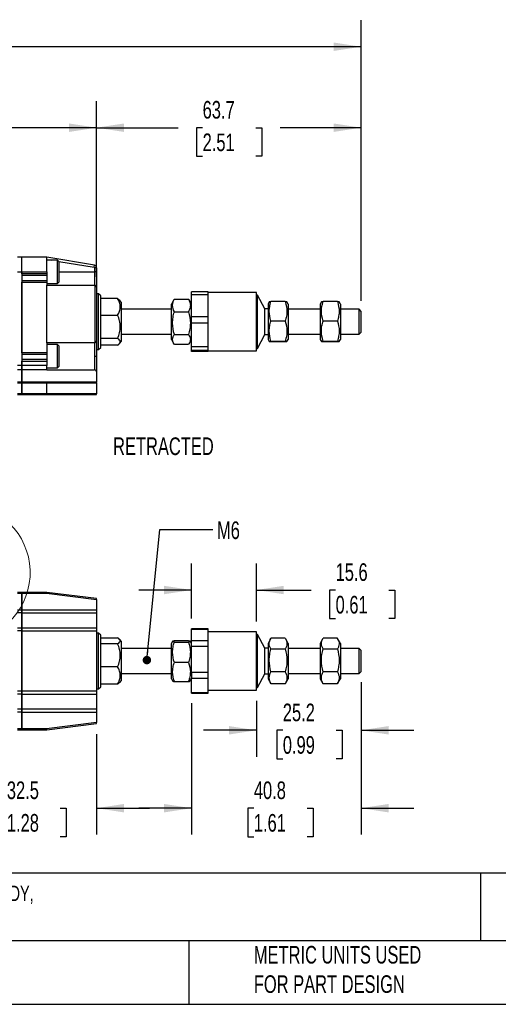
# Model space of a CAD drawing. Header units: millimetres. Extents: x 13 to 546, y 13 to 419.
# Tile 3 of 9: x 201 to 316, y 13 to 249. Entities that reach past the tile are written whole.
import ezdxf

# ---------------------------------------------------------------- set-up
doc = ezdxf.new("R2010")
doc.units = ezdxf.units.MM
doc.header["$LTSCALE"] = 2
doc.layers.add('DIMENSIONS', color=140, linetype='Continuous', lineweight=25)
doc.layers.add('TEXT', color=140, linetype='Continuous', lineweight=25)
doc.styles.add('SLDTEXTSTYLE0', font='TXT', dxfattribs={"width": 0.7})
doc.dimstyles.new('SLDDIMSTYLE0', dxfattribs={"dimtxt": 4.316016, "dimasz": 6.604, "dimexe": 0, "dimexo": 0.0625, "dimgap": 1.079004, "dimtad": 0, "dimtih": 1, "dimtoh": 1, "dimrnd": 1e-09, "dimzin": 12, "dimdsep": 46, "dimtxsty": 'SLDTEXTSTYLE0', "dimsah": 1, "dimcen": 0.09, "dimadec": 0, "dimazin": 3, "dimtfac": 1, "dimtmove": 0, "dimatfit": 0, "dimfxl": 0, "dimfrac": 2, "dimtolj": 1, "dimtzin": 12, "dimarcsym": 0})
doc.dimstyles.new('SLDDIMSTYLE1', dxfattribs={"dimtxt": 4.316016, "dimasz": 6.604, "dimexe": 0, "dimexo": 0.0625, "dimgap": 1.079004, "dimtad": 0, "dimtih": 1, "dimtoh": 1, "dimrnd": 1e-09, "dimzin": 4, "dimdsep": 46, "dimtxsty": 'SLDTEXTSTYLE0', "dimsah": 1, "dimcen": 0.09, "dimadec": 0, "dimazin": 1, "dimtfac": 1, "dimtofl": 0, "dimtmove": 0, "dimatfit": 3, "dimfxl": 0, "dimfrac": 2, "dimtolj": 1, "dimtzin": 12, "dimarcsym": 0})
doc.dimstyles.new('SLDDIMSTYLE2', dxfattribs={"dimtxt": 4.316016, "dimasz": 6.604, "dimexe": 0, "dimexo": 0.0625, "dimgap": 1.079004, "dimtad": 0, "dimtih": 1, "dimtoh": 1, "dimrnd": 1e-09, "dimzin": 12, "dimdsep": 46, "dimtxsty": 'SLDTEXTSTYLE0', "dimsah": 1, "dimcen": 0.09, "dimadec": 0, "dimazin": 3, "dimtfac": 1, "dimtofl": 0, "dimtmove": 0, "dimatfit": 3, "dimfxl": 0, "dimfrac": 2, "dimtolj": 1, "dimtzin": 12, "dimarcsym": 0})
doc.dimstyles.new('SLDDIMSTYLE5', dxfattribs={"dimtxt": 0.18, "dimasz": 2.032, "dimexe": 0, "dimexo": 0.0625, "dimgap": 0, "dimtad": 0, "dimtih": 1, "dimtoh": 1, "dimdec": 0, "dimrnd": 1e-09, "dimzin": 0, "dimdsep": 46, "dimtxsty": 'Standard', "dimblk1": 'DOT', "dimblk2": 'DOT', "dimsah": 1, "dimcen": 0.09, "dimadec": 0, "dimazin": 0, "dimtfac": 2.032, "dimtdec": 0, "dimtofl": 0, "dimtmove": 0, "dimatfit": 3, "dimldrblk": 'DOT', "dimfxl": 0, "dimfrac": 2, "dimtolj": 1, "dimtzin": 0, "dimarcsym": 0})

# ---------------------------------------------------------------- blocks, each defined once
blk = doc.blocks.new('_D_1')
at = {"layer": 'DIMENSIONS'}
for p, q in [((109.12, 192.87), (109.12, 229.73)), ((219.12, 187.57), (219.12, 229.73)), ((109.12, 223.38), (152.44, 223.38)), ((158.29, 223.38), (156.84, 223.38)), ((156.84, 223.38), (156.84, 216.52)), ((171.11, 223.38), (172.56, 223.38)), ((172.56, 223.38), (172.56, 216.52)), ((219.12, 223.38), (176.96, 223.38)), ((156.84, 216.52), (158.29, 216.52)), ((172.56, 216.52), (171.11, 216.52))]:
    blk.add_line(p, q, dxfattribs=at)
for points in [[(109.12, 223.38), (115.72, 222.36), (115.72, 224.39)], [(219.12, 223.38), (212.52, 224.39), (212.52, 222.36)]]:
    blk.add_solid(points, dxfattribs=at)
at = {"layer": 'DIMENSIONS', "char_height": 4.233, "attachment_point": 1, "style": 'SLDTEXTSTYLE0'}
for s, insert in [('110.0', (156.49, 229.8)), ('4.33', (158.29, 221.98))]:
    blk.add_mtext(s, dxfattribs=dict(at, insert=insert))
blk = doc.blocks.new('_D_2')
at = {"layer": 'DIMENSIONS'}
for p, q in [((219.12, 187.57), (219.12, 229.73)), ((282.77, 181.77), (282.77, 229.73)), ((219.12, 223.38), (238.79, 223.38)), ((244.64, 223.38), (243.19, 223.38)), ((243.19, 223.38), (243.19, 216.52)), ((257.46, 223.38), (258.91, 223.38)), ((258.91, 223.38), (258.91, 216.52)), ((282.77, 223.38), (263.31, 223.38)), ((243.19, 216.52), (244.64, 216.52)), ((258.91, 216.52), (257.46, 216.52))]:
    blk.add_line(p, q, dxfattribs=at)
for points in [[(219.12, 223.38), (225.72, 222.36), (225.72, 224.39)], [(282.77, 223.38), (276.17, 224.39), (276.17, 222.36)]]:
    blk.add_solid(points, dxfattribs=at)
at = {"layer": 'DIMENSIONS', "char_height": 4.233, "attachment_point": 1, "style": 'SLDTEXTSTYLE0'}
for s, insert in [('63.7', (244.64, 229.8)), ('2.51', (244.64, 221.98))]:
    blk.add_mtext(s, dxfattribs=dict(at, insert=insert))
blk = doc.blocks.new('_D_3')
at = {"layer": 'DIMENSIONS'}
for p, q in [((81.92, 191.37), (81.92, 249.18)), ((282.77, 181.77), (282.77, 249.18)), ((81.92, 242.83), (152.14, 242.83)), ((157.98, 242.83), (156.53, 242.83)), ((156.53, 242.83), (156.53, 235.98)), ((170.81, 242.83), (172.26, 242.83)), ((172.26, 242.83), (172.26, 235.98)), ((282.77, 242.83), (176.66, 242.83)), ((156.53, 235.98), (157.98, 235.98)), ((172.26, 235.98), (170.81, 235.98))]:
    blk.add_line(p, q, dxfattribs=at)
for points in [[(81.92, 242.83), (88.52, 241.82), (88.52, 243.85)], [(282.77, 242.83), (276.17, 243.85), (276.17, 241.82)]]:
    blk.add_solid(points, dxfattribs=at)
at = {"layer": 'DIMENSIONS', "char_height": 4.233, "attachment_point": 1, "style": 'SLDTEXTSTYLE0'}
for s, insert in [('200.9', (156.19, 249.26)), ('7.91', (157.98, 241.43))]:
    blk.add_mtext(s, dxfattribs=dict(at, insert=insert))
blk = doc.blocks.new('_D_13')
at = {"layer": 'DIMENSIONS'}
for p, q in [((219.12, 77.66), (219.12, 53.48)), ((186.62, 66.1), (186.62, 53.48)), ((186.62, 59.83), (173.92, 59.83)), ((197.54, 59.83), (196.09, 59.83)), ((196.09, 59.83), (196.09, 52.97)), ((210.37, 59.83), (211.82, 59.83)), ((211.82, 59.83), (211.82, 52.97)), ((219.12, 59.83), (231.82, 59.83)), ((196.09, 52.97), (197.54, 52.97)), ((211.82, 52.97), (210.37, 52.97))]:
    blk.add_line(p, q, dxfattribs=at)
for points in [[(186.62, 59.83), (180.02, 60.85), (180.02, 58.82)], [(219.12, 59.83), (225.72, 58.82), (225.72, 60.85)]]:
    blk.add_solid(points, dxfattribs=at)
at = {"layer": 'DIMENSIONS', "char_height": 4.233, "attachment_point": 1, "style": 'SLDTEXTSTYLE0'}
for s, insert in [('32.5', (197.54, 66.26)), ('1.28', (197.54, 58.43))]:
    blk.add_mtext(s, dxfattribs=dict(at, insert=insert))
blk = doc.blocks.new('_D_14')
at = {"layer": 'DIMENSIONS'}
for p, q in [((282.77, 90.16), (282.77, 53.48)), ((241.97, 85.05), (241.97, 53.48)), ((241.97, 59.83), (229.27, 59.83)), ((256.96, 59.83), (255.51, 59.83)), ((255.51, 59.83), (255.51, 52.97)), ((269.79, 59.83), (271.24, 59.83)), ((271.24, 59.83), (271.24, 52.97)), ((282.77, 59.83), (295.47, 59.83)), ((255.51, 52.97), (256.96, 52.97)), ((271.24, 52.97), (269.79, 52.97))]:
    blk.add_line(p, q, dxfattribs=at)
for points in [[(241.97, 59.83), (235.37, 60.85), (235.37, 58.82)], [(282.77, 59.83), (289.37, 58.82), (289.37, 60.85)]]:
    blk.add_solid(points, dxfattribs=at)
at = {"layer": 'DIMENSIONS', "char_height": 4.233, "attachment_point": 1, "style": 'SLDTEXTSTYLE0'}
for s, insert in [('40.8', (256.96, 66.26)), ('1.61', (256.96, 58.43))]:
    blk.add_mtext(s, dxfattribs=dict(at, insert=insert))
blk = doc.blocks.new('_D_15')
at = {"layer": 'DIMENSIONS'}
for p, q in [((241.97, 105.44), (241.97, 118.62)), ((257.57, 104.74), (257.57, 118.62)), ((241.97, 112.27), (229.27, 112.27)), ((257.57, 112.27), (270.78, 112.27)), ((276.63, 112.27), (275.18, 112.27)), ((275.18, 112.27), (275.18, 105.41)), ((289.45, 112.27), (290.9, 112.27)), ((290.9, 112.27), (290.9, 105.41)), ((275.18, 105.41), (276.63, 105.41)), ((290.9, 105.41), (289.45, 105.41))]:
    blk.add_line(p, q, dxfattribs=at)
for points in [[(241.97, 112.27), (235.37, 113.28), (235.37, 111.25)], [(257.57, 112.27), (264.17, 111.25), (264.17, 113.28)]]:
    blk.add_solid(points, dxfattribs=at)
at = {"layer": 'DIMENSIONS', "char_height": 4.233, "attachment_point": 1, "style": 'SLDTEXTSTYLE0'}
for s, insert in [('15.6', (276.63, 118.69)), ('0.61', (276.63, 110.86))]:
    blk.add_mtext(s, dxfattribs=dict(at, insert=insert))
blk = doc.blocks.new('_D_16')
at = {"layer": 'DIMENSIONS'}
for p, q in [((282.77, 90.16), (282.77, 72.2)), ((257.57, 85.66), (257.57, 72.2)), ((257.57, 78.55), (244.87, 78.55)), ((263.93, 78.55), (262.48, 78.55)), ((262.48, 78.55), (262.48, 71.69)), ((276.76, 78.55), (278.21, 78.55)), ((278.21, 78.55), (278.21, 71.69)), ((282.77, 78.55), (295.47, 78.55)), ((262.48, 71.69), (263.93, 71.69)), ((278.21, 71.69), (276.76, 71.69))]:
    blk.add_line(p, q, dxfattribs=at)
for points in [[(257.57, 78.55), (250.97, 79.57), (250.97, 77.54)], [(282.77, 78.55), (289.37, 77.54), (289.37, 79.57)]]:
    blk.add_solid(points, dxfattribs=at)
at = {"layer": 'DIMENSIONS', "char_height": 4.233, "attachment_point": 1, "style": 'SLDTEXTSTYLE0'}
for s, insert in [('25.2', (263.93, 84.97)), ('0.99', (263.93, 77.15))]:
    blk.add_mtext(s, dxfattribs=dict(at, insert=insert))
blk = doc.blocks.new('_Dot')
at = {"color": 0, "linetype": 'ByBlock', "lineweight": -2}
blk.add_line((-0.5, 0), (-1, 0), dxfattribs=at)
at = {"color": 0, "linetype": 'ByBlock', "const_width": 0.5}
blk.add_lwpolyline([(-0.25, 0, 1), (0.25, 0, 1)], format="xyb", close=True, dxfattribs=at)

msp = doc.modelspace()

# ---------------------------------------------------------------- linework, layer by layer
for p, q in [((201.12, 192.235), (200.12, 192.235)), ((201.12, 188.735), (201.12, 192.235)), ((201.12, 188.735), (201.12, 192.235)), ((207.12, 192.235), (201.12, 192.235)), ((207.12, 188.735), (207.12, 192.235)), ((218.619, 190.318), (207.12, 192.235)), ((207.12, 191.728), (208.279, 191.535)), ((209.72, 191.535), (207.12, 191.535)), ((210.12, 191.135), (209.72, 191.535)), ((209.72, 187.082), (209.72, 191.535)), ((210.009, 191.247), (218.537, 189.825)), ((210.12, 187.318), (210.12, 191.135)), ((218.537, 189.825), (218.619, 190.318)), ((218.62, 189.727), (218.62, 188.735)), ((219.12, 189.727), (218.62, 189.727)), ((219.12, 189.727), (219.12, 188.735)), ((200.12, 188.735), (201.12, 188.735)), ((201.12, 188.735), (201.12, 166.235)), ((201.12, 188.735), (207.12, 188.735)), ((201.12, 188.235), (201.12, 188.735)), ((207.12, 188.235), (201.12, 188.235)), ((207.12, 187.835), (201.12, 187.835)), ((207.12, 188.735), (207.12, 188.235)), ((207.12, 188.235), (207.12, 187.835)), ((207.12, 187.835), (207.12, 186.635)), ((209.72, 185.935), (209.72, 187.082)), ((210.12, 188.735), (218.62, 188.735)), ((210.12, 186.335), (210.12, 187.318)), ((218.62, 188.735), (218.62, 185.535)), ((219.12, 188.735), (218.62, 188.735)), ((201.12, 186.635), (207.12, 186.635)), ((201.12, 186.235), (207.12, 186.235)), ((201.12, 169.235), (201.12, 186.235)), ((207.12, 186.635), (207.12, 186.235)), ((207.12, 186.235), (207.12, 185.535)), ((207.12, 185.935), (209.72, 185.935)), ((207.12, 171.674), (207.12, 185.535)), ((207.12, 185.535), (218.62, 185.535)), ((209.72, 185.935), (210.12, 186.335)), ((218.682, 185.531), (218.682, 171.678)), ((219.12, 185.035), (219.12, 172.174)), ((219.62, 183.435), (219.12, 183.435)), ((220.12, 182.935), (219.62, 183.435)), ((219.62, 170.035), (219.62, 183.435)), ((220.12, 170.776), (220.12, 182.935)), ((224.178, 182.338), (220.12, 182.338)), ((245.97, 183.91), (241.97, 183.91)), ((241.97, 183.263), (241.97, 183.91)), ((241.97, 183.263), (245.97, 183.263)), ((241.97, 177.903), (241.97, 183.263)), ((245.97, 183.263), (245.97, 183.91)), ((257.57, 183.735), (245.97, 183.735)), ((245.97, 180.583), (245.97, 183.263)), ((257.57, 169.735), (257.57, 183.735)), ((257.87, 183.135), (257.57, 183.135)), ((259.606, 179.832), (257.87, 183.135)), ((257.87, 170.335), (257.87, 183.135)), ((225.12, 181.398), (224.653, 181.948)), ((225.12, 172.072), (225.12, 181.398)), ((237.724, 182.03), (237.12, 180.985)), ((237.12, 172.485), (237.12, 180.985)), ((237.833, 182.207), (237.738, 182.021)), ((237.833, 182.207), (241.257, 182.207)), ((241.356, 182.021), (241.257, 182.207)), ((241.97, 180.985), (241.368, 182.028)), ((245.97, 177.903), (245.97, 180.583)), ((260.667, 181.498), (260.37, 180.985)), ((260.37, 180.985), (260.37, 172.485)), ((264.507, 181.574), (261.083, 181.574)), ((265.22, 180.985), (264.929, 181.489)), ((265.22, 180.985), (265.22, 173.128)), ((273.217, 181.498), (272.92, 180.985)), ((272.92, 180.985), (272.92, 172.485)), ((277.057, 181.574), (273.633, 181.574)), ((277.77, 180.985), (277.479, 181.489)), ((277.77, 180.985), (277.77, 173.128)), ((220.12, 178.331), (224.178, 178.331)), ((237.12, 179.735), (225.12, 179.735)), ((237.833, 179.141), (241.257, 179.141)), ((245.97, 177.903), (241.97, 177.903)), ((241.97, 176.462), (241.97, 177.903)), ((245.97, 176.462), (245.97, 177.903)), ((260.37, 179.832), (259.606, 179.832)), ((259.606, 173.638), (259.606, 179.832)), ((272.92, 179.735), (265.22, 179.735)), ((282.27, 179.735), (277.77, 179.735)), ((282.77, 179.235), (282.27, 179.735)), ((282.27, 173.735), (282.27, 179.735)), ((282.77, 174.235), (282.77, 179.235)), ((241.97, 176.462), (245.97, 176.462)), ((241.97, 170.728), (241.97, 176.462)), ((245.97, 173.595), (245.97, 176.462)), ((264.507, 176.919), (261.083, 176.919)), ((277.057, 176.919), (273.633, 176.919)), ((225.12, 173.735), (237.12, 173.735)), ((237.833, 173.67), (241.257, 173.67)), ((245.97, 170.728), (245.97, 173.595)), ((257.87, 170.335), (259.606, 173.638)), ((259.606, 173.638), (260.37, 173.638)), ((265.22, 173.735), (272.92, 173.735)), ((265.22, 173.128), (265.22, 172.485)), ((277.77, 173.735), (282.27, 173.735)), ((277.77, 173.128), (277.77, 172.485)), ((282.27, 173.735), (282.77, 174.235)), ((207.12, 171.674), (207.12, 169.235)), ((218.62, 171.674), (207.12, 171.674)), ((209.72, 171.235), (207.12, 171.235)), ((210.12, 170.835), (209.72, 171.235)), ((209.72, 167.033), (209.72, 171.235)), ((210.12, 167.233), (210.12, 170.835)), ((218.62, 171.674), (218.62, 168.435)), ((219.62, 170.035), (220.12, 170.535)), ((224.178, 172.728), (220.12, 172.728)), ((224.178, 171.132), (220.12, 171.132)), ((220.12, 170.535), (220.12, 170.776)), ((224.653, 171.522), (225.12, 172.072)), ((237.12, 172.485), (237.724, 171.44)), ((241.257, 171.263), (237.833, 171.263)), ((241.368, 171.442), (241.97, 172.485)), ((245.97, 170.728), (241.97, 170.728)), ((241.97, 169.934), (241.97, 170.728)), ((245.97, 169.934), (245.97, 170.728)), ((260.37, 172.485), (260.667, 171.972)), ((261.083, 172.08), (264.507, 172.08)), ((264.507, 171.896), (261.083, 171.896)), ((264.929, 171.981), (265.22, 172.485)), ((272.92, 172.485), (273.217, 171.972)), ((273.633, 172.08), (277.057, 172.08)), ((277.057, 171.896), (273.633, 171.896)), ((277.479, 171.981), (277.77, 172.485)), ((207.12, 169.235), (201.12, 169.235)), ((207.12, 168.835), (201.12, 168.835)), ((207.12, 169.235), (207.12, 168.835)), ((207.12, 168.835), (207.12, 167.635)), ((218.62, 168.435), (218.62, 165.196)), ((219.12, 170.035), (219.62, 170.035)), ((241.97, 169.934), (245.97, 169.934)), ((241.97, 169.56), (241.97, 169.934)), ((245.97, 169.56), (241.97, 169.56)), ((245.97, 169.747), (245.97, 169.934)), ((245.97, 169.56), (245.97, 169.747)), ((245.97, 169.735), (257.57, 169.735)), ((257.57, 170.335), (257.87, 170.335)), ((201.12, 166.235), (200.12, 166.235)), ((207.12, 167.635), (201.12, 167.635)), ((201.12, 167.235), (207.12, 167.235)), ((201.12, 166.235), (201.12, 167.235)), ((201.12, 165.235), (201.12, 166.235)), ((207.12, 166.235), (201.12, 166.235)), ((201.12, 166.235), (201.12, 165.235)), ((207.12, 167.635), (207.12, 167.235)), ((207.12, 167.235), (207.12, 166.235)), ((207.12, 165.235), (207.12, 166.235)), ((209.72, 165.635), (209.72, 167.033)), ((209.72, 165.635), (210.12, 166.035)), ((210.12, 166.035), (210.12, 167.233)), ((200.12, 165.235), (201.12, 165.235)), ((201.12, 165.235), (201.12, 162.235)), ((201.12, 165.235), (207.12, 165.235)), ((201.12, 162.235), (201.12, 165.235)), ((207.12, 165.635), (209.72, 165.635)), ((207.12, 165.235), (207.12, 165.196)), ((207.12, 165.196), (218.62, 165.196)), ((219.12, 164.696), (219.12, 162.235)), ((201.12, 162.235), (200.12, 162.235)), ((200.12, 162.035), (201.12, 162.035)), ((201.12, 162.035), (201.12, 162.235)), ((207.108, 162.235), (201.12, 162.235)), ((201.12, 162.235), (201.12, 162.035)), ((201.12, 162.035), (201.12, 159.435)), ((201.12, 162.035), (207.12, 162.035)), ((201.12, 159.435), (201.12, 162.035)), ((219.12, 162.235), (207.108, 162.235)), ((207.12, 159.435), (207.12, 162.035)), ((207.12, 162.035), (219.12, 162.035)), ((219.12, 162.035), (219.12, 162.235)), ((219.12, 162.035), (219.12, 159.435)), ((201.12, 159.435), (200.12, 159.435)), ((200.12, 159.235), (201.12, 159.235)), ((201.12, 159.235), (201.12, 159.435)), ((201.12, 159.235), (201.12, 159.435)), ((207.12, 159.435), (201.12, 159.435)), ((201.12, 159.235), (207.108, 159.235)), ((207.108, 159.235), (219.12, 159.235)), ((219.12, 159.435), (207.12, 159.435)), ((219.12, 159.235), (219.12, 159.435)), ((201.12, 111.7), (200.12, 111.7)), ((200.12, 111.5), (201.12, 111.5)), ((201.12, 111.5), (201.12, 111.7)), ((207.12, 111.7), (201.12, 111.7)), ((201.12, 111.5), (201.12, 111.7)), ((201.12, 111.5), (201.12, 107.45)), ((201.12, 111.5), (207.108, 111.5)), ((201.12, 107.45), (201.12, 111.5)), ((207.108, 111.5), (207.12, 111.7)), ((207.108, 111.5), (219.12, 109.998)), ((219.12, 110.2), (207.12, 111.7)), ((219.12, 109.998), (219.12, 110.2)), ((219.12, 109.998), (219.12, 107.45)), ((201.12, 107.45), (200.12, 107.45)), ((201.12, 106.775), (200.12, 106.775)), ((201.12, 107.45), (201.12, 106.775)), ((219.12, 107.45), (201.12, 107.45)), ((201.12, 106.775), (201.12, 107.45)), ((201.12, 106.775), (201.12, 103.125)), ((201.12, 106.775), (219.12, 106.775)), ((201.12, 103.125), (201.12, 106.775)), ((219.12, 107.45), (219.12, 106.775)), ((219.12, 106.775), (219.12, 103.125)), ((201.12, 103.125), (200.12, 103.125)), ((201.12, 102.45), (200.12, 102.45)), ((201.12, 103.125), (201.12, 102.45)), ((219.12, 103.125), (201.12, 103.125)), ((201.12, 102.45), (201.12, 103.125)), ((201.12, 102.45), (201.12, 87.95)), ((201.12, 102.45), (219.12, 102.45)), ((201.12, 87.95), (201.12, 102.45)), ((219.12, 103.125), (219.12, 102.45)), ((219.12, 102.45), (219.12, 87.95)), ((219.62, 101.9), (219.12, 101.9)), ((220.12, 101.4), (219.62, 101.9)), ((219.62, 88.761), (219.62, 101.9)), ((245.97, 102.9), (241.97, 102.9)), ((241.97, 102.895), (241.97, 102.9)), ((241.97, 102.895), (245.97, 102.895)), ((241.97, 100.017), (241.97, 102.895)), ((245.97, 102.895), (245.97, 102.9)), ((245.97, 101.456), (245.97, 102.895)), ((257.57, 102.2), (245.97, 102.2)), ((257.57, 88.2), (257.57, 102.2)), ((220.12, 96.914), (220.12, 101.4)), ((220.12, 100.749), (224.178, 100.749)), ((225.12, 99.863), (224.694, 100.366)), ((225.12, 90.718), (225.12, 99.863)), ((237.418, 99.965), (237.12, 99.45)), ((237.12, 94.905), (237.12, 99.45)), ((237.833, 100.129), (241.257, 100.129)), ((237.833, 99.748), (241.257, 99.748)), ((241.97, 99.45), (241.667, 99.975)), ((245.97, 100.017), (241.97, 100.017)), ((241.97, 98.811), (241.97, 100.017)), ((245.97, 100.017), (245.97, 101.456)), ((245.97, 98.811), (245.97, 100.017)), ((257.87, 101.6), (257.57, 101.6)), ((259.606, 98.297), (257.87, 101.6)), ((257.87, 88.8), (257.87, 101.6)), ((261.027, 100.588), (260.37, 99.45)), ((260.37, 99.45), (260.37, 90.95)), ((264.507, 100.682), (261.083, 100.682)), ((265.22, 99.45), (264.563, 100.589)), ((265.22, 99.45), (265.22, 97.447)), ((273.577, 100.588), (272.92, 99.45)), ((272.92, 99.45), (272.92, 90.95)), ((277.057, 100.682), (273.633, 100.682)), ((277.77, 99.45), (277.113, 100.589)), ((277.77, 99.45), (277.77, 97.447)), ((224.178, 99.356), (220.12, 99.356)), ((237.12, 98.2), (225.12, 98.2)), ((241.97, 98.811), (245.97, 98.811)), ((241.97, 92.406), (241.97, 98.811)), ((245.97, 95.609), (245.97, 98.811)), ((260.37, 98.297), (259.606, 98.297)), ((259.606, 92.103), (259.606, 98.297)), ((261.083, 98.1), (264.507, 98.1)), ((272.92, 98.2), (265.22, 98.2)), ((265.22, 97.447), (265.22, 90.95)), ((273.633, 98.1), (277.057, 98.1)), ((282.27, 98.2), (277.77, 98.2)), ((277.77, 97.447), (277.77, 90.95)), ((282.77, 97.7), (282.27, 98.2)), ((282.27, 92.2), (282.27, 98.2)), ((282.77, 92.7), (282.77, 97.7)), ((220.12, 89), (220.12, 96.914)), ((237.12, 90.95), (237.12, 94.905)), ((241.257, 94.82), (237.833, 94.82)), ((245.97, 92.406), (245.97, 95.609)), ((224.178, 93.808), (220.12, 93.808)), ((245.97, 92.406), (241.97, 92.406)), ((241.97, 92.406), (241.97, 91.116)), ((245.97, 91.116), (245.97, 92.406)), ((264.507, 92.618), (261.083, 92.618)), ((277.057, 92.618), (273.633, 92.618)), ((282.27, 92.2), (282.77, 92.7)), ((224.694, 90.034), (225.12, 90.537)), ((225.12, 92.2), (237.12, 92.2)), ((225.12, 90.537), (225.12, 90.718)), ((237.12, 90.95), (237.418, 90.435)), ((237.833, 90.271), (241.257, 90.271)), ((241.667, 90.425), (241.97, 90.95)), ((241.97, 91.116), (245.97, 91.116)), ((241.97, 87.589), (241.97, 91.116)), ((245.97, 89.353), (245.97, 91.116)), ((257.87, 88.8), (259.606, 92.103)), ((259.606, 92.103), (260.37, 92.103)), ((260.37, 90.95), (261.027, 89.812)), ((264.563, 89.811), (265.22, 90.95)), ((265.22, 92.2), (272.92, 92.2)), ((272.92, 90.95), (273.577, 89.812)), ((277.113, 89.811), (277.77, 90.95)), ((277.77, 92.2), (282.27, 92.2)), ((201.12, 87.95), (200.12, 87.95)), ((201.12, 87.95), (201.12, 87.275)), ((219.12, 87.95), (201.12, 87.95)), ((201.12, 87.275), (201.12, 87.95)), ((219.12, 88.5), (219.62, 88.5)), ((219.12, 87.95), (219.12, 87.275)), ((219.62, 88.5), (220.12, 89)), ((219.62, 88.5), (219.62, 88.761)), ((224.178, 89.651), (220.12, 89.651)), ((245.97, 87.589), (241.97, 87.589)), ((241.97, 87.5), (241.97, 87.589)), ((245.97, 87.589), (245.97, 89.353)), ((245.97, 88.2), (257.57, 88.2)), ((245.97, 87.5), (245.97, 87.589)), ((257.57, 88.8), (257.87, 88.8)), ((261.035, 89.816), (261.083, 89.718)), ((264.507, 89.718), (261.083, 89.718)), ((264.507, 89.718), (264.554, 89.816)), ((273.585, 89.816), (273.633, 89.718)), ((277.057, 89.718), (273.633, 89.718)), ((277.057, 89.718), (277.104, 89.816)), ((201.12, 87.275), (200.12, 87.275)), ((201.12, 87.275), (201.12, 83.625)), ((201.12, 87.275), (219.12, 87.275)), ((201.12, 83.625), (201.12, 87.275)), ((219.12, 87.275), (219.12, 83.625)), ((241.97, 87.5), (245.97, 87.5)), ((201.12, 83.625), (200.12, 83.625)), ((201.12, 82.95), (200.12, 82.95)), ((201.12, 83.625), (201.12, 82.95)), ((219.12, 83.625), (201.12, 83.625)), ((201.12, 82.95), (201.12, 83.625)), ((201.12, 82.95), (201.12, 78.9)), ((201.12, 82.95), (219.12, 82.95)), ((201.12, 78.9), (201.12, 82.95)), ((219.12, 83.625), (219.12, 82.95)), ((219.12, 82.95), (219.12, 80.402)), ((201.12, 78.9), (200.12, 78.9)), ((200.12, 78.7), (201.12, 78.7)), ((201.12, 78.7), (201.12, 78.9)), ((207.108, 78.9), (201.12, 78.9)), ((201.12, 78.7), (201.12, 78.9)), ((201.12, 78.7), (207.12, 78.7)), ((219.12, 80.402), (207.108, 78.9)), ((207.108, 78.9), (207.12, 78.7)), ((207.12, 78.7), (219.12, 80.2)), ((219.12, 80.2), (219.12, 80.402))]:
    msp.add_line(p, q)
for centre, radius, start, end in [((218.52, 189.727), 0.6, 360, 80.53768), ((218.62, 185.035), 0.5, 82.87498, 90), ((218.62, 185.035), 0.5, 360, 82.87498), ((218.62, 172.174), 0.5, 270, 277.12502), ((218.62, 172.174), 0.5, 277.12502, 0), ((218.62, 164.696), 0.5, 360, 90)]:
    msp.add_arc(centre, radius, start, end)
at = {"color": 7, "linetype": 'Continuous', "lineweight": 18}
msp.add_arc((186.62, 116.48), 16.526, 96.48495, 83.09159, dxfattribs=at)
for centre, start_param, end_param in [((207.108, 162.035), 4.712389, 6.2831851), ((207.108, 159.435), 3.1415932, 4.712389)]:
    msp.add_ellipse(centre, major_axis=(0, 0.2), ratio=0.0622577, start_param=start_param, end_param=end_param)
for points, knots in [([(218.537, 189.825), (218.558, 189.822), (218.581, 189.81), (218.612, 189.773), (218.62, 189.748), (218.62, 189.727)], [0, 0, 0, 0, 0.5, 0.5, 1, 1, 1, 1]), ([(219.12, 188.735), (219.12, 188.668), (219.12, 188.535), (219.12, 188.336), (219.12, 188.139), (219.12, 187.944), (219.12, 187.751), (219.12, 187.561), (219.12, 187.318), (219.12, 187.03), (219.12, 186.705), (219.12, 186.398), (219.12, 186.114), (219.12, 185.858), (219.12, 185.634), (219.12, 185.444), (219.12, 185.292), (219.12, 185.176), (219.12, 185.095), (219.12, 185.044), (219.12, 185.038), (219.12, 185.035)], [0, 0, 0, 0, 0.034521, 0.0687986, 0.1029323, 0.1370227, 0.1711708, 0.2054771, 0.2400408, 0.3042642, 0.3686659, 0.4342545, 0.5000278, 0.5656151, 0.6313898, 0.6956092, 0.7600149, 0.8202466, 0.879961, 0.9396987, 1, 1, 1, 1]), ([(224.178, 178.331), (224.373, 178.65), (224.537, 178.975), (224.711, 179.476), (224.757, 179.646), (224.819, 179.99), (224.835, 180.164), (224.834, 180.681), (224.77, 181.02), (224.54, 181.688), (224.373, 182.018), (224.178, 182.338)], [0, 0, 0, 0, 0.25, 0.25, 0.375, 0.375, 0.5, 0.5, 0.75, 0.75, 1, 1, 1, 1]), ([(224.178, 182.338), (224.341, 182.233), (224.543, 182.103), (224.625, 181.964), (224.641, 181.938)], [0, 0, 0, 0, 0.8116124, 1, 1, 1, 1]), ([(237.833, 179.141), (237.575, 179.642), (237.41, 180.15), (237.409, 180.801), (237.419, 180.932), (237.457, 181.191), (237.486, 181.32), (237.597, 181.703), (237.704, 181.956), (237.833, 182.207)], [0, 0, 0, 0, 0.5, 0.5, 0.625, 0.625, 0.75, 0.75, 1, 1, 1, 1]), ([(241.257, 182.207), (241.516, 181.706), (241.681, 181.198), (241.682, 180.547), (241.672, 180.416), (241.633, 180.157), (241.605, 180.028), (241.494, 179.645), (241.387, 179.392), (241.257, 179.141)], [0, 0, 0, 0, 0.5, 0.5, 0.625, 0.625, 0.75, 0.75, 1, 1, 1, 1]), ([(261.083, 176.919), (260.825, 177.679), (260.66, 178.451), (260.659, 179.44), (260.669, 179.639), (260.707, 180.032), (260.736, 180.227), (260.847, 180.81), (260.954, 181.194), (261.083, 181.574)], [0, 0, 0, 0, 0.5, 0.5, 0.625, 0.625, 0.75, 0.75, 1, 1, 1, 1]), ([(261.083, 181.574), (260.955, 181.558), (260.726, 181.53), (260.697, 181.5), (260.685, 181.488)], [0, 0, 0, 0, 0.5614953, 1, 1, 1, 1]), ([(264.507, 181.574), (264.766, 180.814), (264.931, 180.043), (264.932, 179.053), (264.922, 178.854), (264.883, 178.461), (264.855, 178.266), (264.744, 177.683), (264.637, 177.299), (264.507, 176.919)], [0, 0, 0, 0, 0.5, 0.5, 0.625, 0.625, 0.75, 0.75, 1, 1, 1, 1]), ([(264.927, 181.488), (264.928, 181.488), (264.958, 181.503), (264.819, 181.532), (264.612, 181.56), (264.507, 181.574)], [0, 0, 0, 0, 0.0135715, 0.5022666, 1, 1, 1, 1]), ([(273.633, 176.919), (273.375, 177.679), (273.21, 178.451), (273.209, 179.44), (273.219, 179.639), (273.257, 180.032), (273.286, 180.227), (273.397, 180.81), (273.504, 181.194), (273.633, 181.574)], [0, 0, 0, 0, 0.5, 0.5, 0.625, 0.625, 0.75, 0.75, 1, 1, 1, 1]), ([(273.633, 181.574), (273.505, 181.558), (273.276, 181.53), (273.247, 181.5), (273.235, 181.488)], [0, 0, 0, 0, 0.5614953, 1, 1, 1, 1]), ([(277.057, 181.574), (277.316, 180.814), (277.481, 180.043), (277.482, 179.053), (277.472, 178.854), (277.433, 178.461), (277.405, 178.266), (277.294, 177.683), (277.187, 177.299), (277.057, 176.919)], [0, 0, 0, 0, 0.5, 0.5, 0.625, 0.625, 0.75, 0.75, 1, 1, 1, 1]), ([(277.477, 181.488), (277.478, 181.488), (277.508, 181.503), (277.369, 181.532), (277.162, 181.56), (277.057, 181.574)], [0, 0, 0, 0, 0.0135715, 0.5022666, 1, 1, 1, 1]), ([(224.178, 172.728), (224.373, 173.174), (224.537, 173.629), (224.711, 174.329), (224.757, 174.566), (224.819, 175.047), (224.835, 175.292), (224.834, 176.014), (224.77, 176.487), (224.54, 177.422), (224.373, 177.884), (224.178, 178.331)], [0, 0, 0, 0, 0.25, 0.25, 0.375, 0.375, 0.5, 0.5, 0.75, 0.75, 1, 1, 1, 1]), ([(237.833, 173.67), (237.575, 174.563), (237.41, 175.47), (237.409, 176.633), (237.419, 176.867), (237.457, 177.329), (237.486, 177.559), (237.597, 178.243), (237.704, 178.694), (237.833, 179.141)], [0, 0, 0, 0, 0.5, 0.5, 0.625, 0.625, 0.75, 0.75, 1, 1, 1, 1]), ([(241.257, 179.141), (241.516, 178.248), (241.681, 177.341), (241.682, 176.178), (241.672, 175.945), (241.633, 175.482), (241.605, 175.253), (241.494, 174.568), (241.387, 174.117), (241.257, 173.67)], [0, 0, 0, 0, 0.5, 0.5, 0.625, 0.625, 0.75, 0.75, 1, 1, 1, 1]), ([(261.083, 172.08), (260.825, 172.87), (260.66, 173.672), (260.659, 174.7), (260.669, 174.907), (260.707, 175.316), (260.736, 175.519), (260.847, 176.124), (260.954, 176.523), (261.083, 176.919)], [0, 0, 0, 0, 0.5, 0.5, 0.625, 0.625, 0.75, 0.75, 1, 1, 1, 1]), ([(264.507, 176.919), (264.766, 176.129), (264.931, 175.327), (264.932, 174.298), (264.922, 174.091), (264.883, 173.683), (264.855, 173.48), (264.744, 172.874), (264.637, 172.475), (264.507, 172.08)], [0, 0, 0, 0, 0.5, 0.5, 0.625, 0.625, 0.75, 0.75, 1, 1, 1, 1]), ([(273.633, 172.08), (273.375, 172.87), (273.21, 173.672), (273.209, 174.7), (273.219, 174.907), (273.257, 175.316), (273.286, 175.519), (273.397, 176.124), (273.504, 176.523), (273.633, 176.919)], [0, 0, 0, 0, 0.5, 0.5, 0.625, 0.625, 0.75, 0.75, 1, 1, 1, 1]), ([(277.057, 176.919), (277.316, 176.129), (277.481, 175.327), (277.482, 174.298), (277.472, 174.091), (277.433, 173.683), (277.405, 173.48), (277.294, 172.874), (277.187, 172.475), (277.057, 172.08)], [0, 0, 0, 0, 0.5, 0.5, 0.625, 0.625, 0.75, 0.75, 1, 1, 1, 1]), ([(237.833, 171.263), (237.575, 171.656), (237.41, 172.055), (237.409, 172.567), (237.419, 172.669), (237.457, 172.873), (237.486, 172.974), (237.597, 173.275), (237.704, 173.473), (237.833, 173.67)], [0, 0, 0, 0, 0.5, 0.5, 0.625, 0.625, 0.75, 0.75, 1, 1, 1, 1]), ([(241.257, 173.67), (241.516, 173.277), (241.681, 172.878), (241.682, 172.367), (241.672, 172.264), (241.633, 172.06), (241.605, 171.96), (241.494, 171.658), (241.387, 171.46), (241.257, 171.263)], [0, 0, 0, 0, 0.5, 0.5, 0.625, 0.625, 0.75, 0.75, 1, 1, 1, 1]), ([(219.12, 172.174), (219.12, 172.173), (219.12, 172.171), (219.12, 172.154), (219.12, 172.127), (219.12, 172.09), (219.12, 172.041), (219.12, 171.982), (219.12, 171.893), (219.12, 171.761), (219.12, 171.568), (219.12, 171.342), (219.12, 171.084), (219.12, 170.797), (219.12, 170.487), (219.12, 170.158), (219.12, 169.821), (219.12, 169.479), (219.12, 169.137), (219.12, 168.788), (219.12, 168.553), (219.12, 168.435)], [0, 0, 0, 0, 0.0345212, 0.068799, 0.1029328, 0.1370231, 0.1711712, 0.2054773, 0.2400408, 0.3042652, 0.3686659, 0.4342555, 0.5000279, 0.5656161, 0.6313898, 0.6956101, 0.7600149, 0.820247, 0.8799615, 0.9396991, 1, 1, 1, 1]), ([(224.834, 171.93), (224.834, 172.068), (224.77, 172.204), (224.539, 172.47), (224.373, 172.601), (224.178, 172.728)], [0, 0, 0, 0, 0.5, 0.5, 1, 1, 1, 1]), ([(224.178, 171.132), (224.373, 171.259), (224.537, 171.388), (224.71, 171.587), (224.756, 171.654), (224.818, 171.791), (224.834, 171.86), (224.834, 171.93)], [0, 0, 0, 0, 0.5, 0.5, 0.75, 0.75, 1, 1, 1, 1]), ([(261.083, 171.896), (260.825, 171.926), (260.66, 171.956), (260.659, 171.995), (260.669, 172.003), (260.707, 172.019), (260.736, 172.026), (260.847, 172.049), (260.954, 172.065), (261.083, 172.08)], [0, 0, 0, 0, 0.5, 0.5, 0.625, 0.625, 0.75, 0.75, 1, 1, 1, 1]), ([(264.507, 172.08), (264.766, 172.05), (264.931, 172.019), (264.932, 171.98), (264.922, 171.972), (264.883, 171.957), (264.855, 171.949), (264.744, 171.926), (264.637, 171.911), (264.507, 171.896)], [0, 0, 0, 0, 0.5, 0.5, 0.625, 0.625, 0.75, 0.75, 1, 1, 1, 1]), ([(273.633, 171.896), (273.375, 171.926), (273.21, 171.956), (273.209, 171.995), (273.219, 172.003), (273.257, 172.019), (273.286, 172.026), (273.397, 172.049), (273.504, 172.065), (273.633, 172.08)], [0, 0, 0, 0, 0.5, 0.5, 0.625, 0.625, 0.75, 0.75, 1, 1, 1, 1]), ([(277.057, 172.08), (277.316, 172.05), (277.481, 172.019), (277.482, 171.98), (277.472, 171.972), (277.433, 171.957), (277.405, 171.949), (277.294, 171.926), (277.187, 171.911), (277.057, 171.896)], [0, 0, 0, 0, 0.5, 0.5, 0.625, 0.625, 0.75, 0.75, 1, 1, 1, 1]), ([(218.62, 168.435), (218.679, 168.435), (218.743, 168.435), (218.866, 168.435), (218.925, 168.435), (219.023, 168.435), (219.061, 168.435), (219.11, 168.435), (219.12, 168.435), (219.12, 168.435)], [0, 0, 0, 0, 0.25, 0.25, 0.5, 0.5, 0.75, 0.75, 1, 1, 1, 1]), ([(219.12, 168.435), (219.12, 168.367), (219.12, 168.233), (219.12, 168.032), (219.12, 167.833), (219.12, 167.636), (219.12, 167.441), (219.12, 167.248), (219.12, 167.003), (219.12, 166.712), (219.12, 166.384), (219.12, 166.073), (219.12, 165.787), (219.12, 165.528), (219.12, 165.302), (219.12, 165.109), (219.12, 164.956), (219.12, 164.839), (219.12, 164.757), (219.12, 164.705), (219.12, 164.699), (219.12, 164.696)], [0, 0, 0, 0, 0.0345212, 0.068799, 0.1029328, 0.1370231, 0.1711712, 0.2054774, 0.2400408, 0.3042652, 0.3686659, 0.4342555, 0.5000279, 0.5656161, 0.6313898, 0.6956101, 0.7600149, 0.820247, 0.8799615, 0.9396991, 1, 1, 1, 1]), ([(224.178, 99.356), (224.373, 99.467), (224.537, 99.58), (224.711, 99.754), (224.757, 99.813), (224.819, 99.933), (224.835, 99.993), (224.834, 100.173), (224.77, 100.291), (224.54, 100.523), (224.373, 100.637), (224.178, 100.749)], [0, 0, 0, 0, 0.25, 0.25, 0.375, 0.375, 0.5, 0.5, 0.75, 0.75, 1, 1, 1, 1]), ([(237.833, 99.748), (237.575, 99.811), (237.41, 99.874), (237.409, 99.954), (237.419, 99.971), (237.457, 100.003), (237.486, 100.019), (237.597, 100.066), (237.704, 100.098), (237.833, 100.129)], [0, 0, 0, 0, 0.5, 0.5, 0.625, 0.625, 0.75, 0.75, 1, 1, 1, 1]), ([(237.833, 94.82), (237.575, 95.625), (237.41, 96.441), (237.409, 97.489), (237.419, 97.699), (237.457, 98.116), (237.486, 98.323), (237.597, 98.939), (237.704, 99.346), (237.833, 99.748)], [0, 0, 0, 0, 0.5, 0.5, 0.625, 0.625, 0.75, 0.75, 1, 1, 1, 1]), ([(241.257, 100.129), (241.516, 100.067), (241.681, 100.004), (241.682, 99.923), (241.672, 99.907), (241.633, 99.874), (241.605, 99.858), (241.494, 99.811), (241.387, 99.78), (241.257, 99.748)], [0, 0, 0, 0, 0.5, 0.5, 0.625, 0.625, 0.75, 0.75, 1, 1, 1, 1]), ([(241.257, 99.748), (241.516, 98.944), (241.681, 98.127), (241.682, 97.079), (241.672, 96.869), (241.633, 96.452), (241.605, 96.246), (241.494, 95.629), (241.387, 95.223), (241.257, 94.82)], [0, 0, 0, 0, 0.5, 0.5, 0.625, 0.625, 0.75, 0.75, 1, 1, 1, 1]), ([(261.083, 98.1), (260.961, 98.324), (260.713, 98.777), (260.623, 99.448), (260.745, 100.057), (260.944, 100.418), (261.035, 100.584)], [0, 0, 0, 0, 0.2751809, 0.5563294, 0.7959165, 1, 1, 1, 1]), ([(264.554, 100.584), (264.658, 100.392), (264.886, 99.971), (264.967, 99.333), (264.835, 98.692), (264.617, 98.299), (264.507, 98.1)], [0, 0, 0, 0, 0.2353225, 0.5164431, 0.7560062, 1, 1, 1, 1]), ([(273.633, 98.1), (273.511, 98.324), (273.263, 98.777), (273.173, 99.448), (273.295, 100.057), (273.494, 100.418), (273.585, 100.584)], [0, 0, 0, 0, 0.2751809, 0.5563294, 0.7959165, 1, 1, 1, 1]), ([(277.104, 100.584), (277.208, 100.392), (277.436, 99.971), (277.517, 99.333), (277.385, 98.692), (277.167, 98.299), (277.057, 98.1)], [0, 0, 0, 0, 0.2353225, 0.5164431, 0.7560062, 1, 1, 1, 1]), ([(224.834, 96.582), (224.834, 97.063), (224.77, 97.534), (224.539, 98.459), (224.373, 98.915), (224.178, 99.356)], [0, 0, 0, 0, 0.5, 0.5, 1, 1, 1, 1]), ([(261.083, 92.618), (260.825, 93.513), (260.66, 94.422), (260.659, 95.587), (260.669, 95.821), (260.707, 96.284), (260.736, 96.514), (260.847, 97.2), (260.954, 97.652), (261.083, 98.1)], [0, 0, 0, 0, 0.5, 0.5, 0.625, 0.625, 0.75, 0.75, 1, 1, 1, 1]), ([(264.507, 98.1), (264.766, 97.205), (264.931, 96.297), (264.932, 95.132), (264.922, 94.897), (264.883, 94.434), (264.855, 94.204), (264.744, 93.518), (264.637, 93.067), (264.507, 92.618)], [0, 0, 0, 0, 0.5, 0.5, 0.625, 0.625, 0.75, 0.75, 1, 1, 1, 1]), ([(273.633, 92.618), (273.375, 93.513), (273.21, 94.422), (273.209, 95.587), (273.219, 95.821), (273.257, 96.284), (273.286, 96.514), (273.397, 97.2), (273.504, 97.652), (273.633, 98.1)], [0, 0, 0, 0, 0.5, 0.5, 0.625, 0.625, 0.75, 0.75, 1, 1, 1, 1]), ([(277.057, 98.1), (277.316, 97.205), (277.481, 96.297), (277.482, 95.132), (277.472, 94.897), (277.433, 94.434), (277.405, 94.204), (277.294, 93.518), (277.187, 93.067), (277.057, 92.618)], [0, 0, 0, 0, 0.5, 0.5, 0.625, 0.625, 0.75, 0.75, 1, 1, 1, 1]), ([(224.178, 93.808), (224.373, 94.249), (224.537, 94.698), (224.71, 95.39), (224.756, 95.624), (224.818, 96.099), (224.834, 96.341), (224.834, 96.582)], [0, 0, 0, 0, 0.5, 0.5, 0.75, 0.75, 1, 1, 1, 1]), ([(237.833, 90.271), (237.575, 91.014), (237.41, 91.768), (237.409, 92.735), (237.419, 92.929), (237.457, 93.313), (237.486, 93.504), (237.597, 94.073), (237.704, 94.448), (237.833, 94.82)], [0, 0, 0, 0, 0.5, 0.5, 0.625, 0.625, 0.75, 0.75, 1, 1, 1, 1]), ([(241.257, 94.82), (241.516, 94.077), (241.681, 93.323), (241.682, 92.357), (241.672, 92.162), (241.633, 91.778), (241.605, 91.587), (241.494, 91.018), (241.387, 90.643), (241.257, 90.271)], [0, 0, 0, 0, 0.5, 0.5, 0.625, 0.625, 0.75, 0.75, 1, 1, 1, 1]), ([(224.178, 89.651), (224.373, 89.983), (224.537, 90.32), (224.711, 90.84), (224.757, 91.015), (224.819, 91.372), (224.835, 91.553), (224.834, 92.089), (224.77, 92.44), (224.54, 93.134), (224.373, 93.476), (224.178, 93.808)], [0, 0, 0, 0, 0.25, 0.25, 0.375, 0.375, 0.5, 0.5, 0.75, 0.75, 1, 1, 1, 1]), ([(261.083, 89.718), (260.825, 90.192), (260.66, 90.672), (260.659, 91.289), (260.669, 91.413), (260.707, 91.658), (260.736, 91.779), (260.847, 92.142), (260.954, 92.381), (261.083, 92.618)], [0, 0, 0, 0, 0.5, 0.5, 0.625, 0.625, 0.75, 0.75, 1, 1, 1, 1]), ([(264.507, 92.618), (264.766, 92.145), (264.931, 91.664), (264.932, 91.048), (264.922, 90.924), (264.883, 90.679), (264.855, 90.557), (264.744, 90.194), (264.637, 89.955), (264.507, 89.718)], [0, 0, 0, 0, 0.5, 0.5, 0.625, 0.625, 0.75, 0.75, 1, 1, 1, 1]), ([(273.633, 89.718), (273.375, 90.192), (273.21, 90.672), (273.209, 91.289), (273.219, 91.413), (273.257, 91.658), (273.286, 91.779), (273.397, 92.142), (273.504, 92.381), (273.633, 92.618)], [0, 0, 0, 0, 0.5, 0.5, 0.625, 0.625, 0.75, 0.75, 1, 1, 1, 1]), ([(277.057, 92.618), (277.316, 92.145), (277.481, 91.664), (277.482, 91.048), (277.472, 90.924), (277.433, 90.679), (277.405, 90.557), (277.294, 90.194), (277.187, 89.955), (277.057, 89.718)], [0, 0, 0, 0, 0.5, 0.5, 0.625, 0.625, 0.75, 0.75, 1, 1, 1, 1]), ([(224.677, 90.048), (224.626, 89.984), (224.516, 89.848), (224.295, 89.72), (224.178, 89.651)], [0, 0, 0, 0, 0.4676601, 1, 1, 1, 1]), ([(237.425, 90.439), (237.451, 90.412), (237.507, 90.355), (237.72, 90.301), (237.833, 90.271)], [0, 0, 0, 0, 0.467603, 1, 1, 1, 1]), ([(241.257, 90.271), (241.387, 90.304), (241.604, 90.359), (241.633, 90.416), (241.645, 90.439)], [0, 0, 0, 0, 0.60073457, 1, 1, 1, 1])]:
    msp.add_open_spline(points, degree=3, knots=knots)
at = {"layer": 'TEXT'}
for p, q in [((546.1, 44.252), (12.7, 44.252)), ((311.518, 44.252), (311.518, 27.94)), ((546.1, 27.94), (12.7, 27.94)), ((241.293, 27.94), (241.293, 12.7)), ((12.7, 12.7), (546.1, 12.7))]:
    msp.add_line(p, q, dxfattribs=at)

# ---------------------------------------------------------------- texts
at = {"layer": 'DIMENSIONS', "char_height": 4.2333, "attachment_point": 1, "style": 'SLDTEXTSTYLE0'}
for s, insert in [('RETRACTED', (223.096, 148.944)), ('M6', (248.093, 128.744))]:
    msp.add_mtext(s, dxfattribs=dict(at, insert=insert))
at = {"layer": 'TEXT', "attachment_point": 1, "style": 'SLDTEXTSTYLE0'}
for s, insert, char_height in [('PROSENSE POTENTIOMETER LINEAR POSITION SENSOR, FIXED SLIDE, 30MM STROKE, 33 X 33 X 110MM BODY, ^JCHANNEL MOUNT, 18MM DIN 43650 FORM A.', (15.931, 41.203), 3.704167), ("PART DIMENSIONS MAY DIFFER SLIGHTLY ^JDUE TO MANUFACTURER'S VARIANCES", (110.239, 26.728), 4.23333), ('METRIC UNITS USED ^JFOR PART DESIGN', (256.957, 26.728), 4.23333)]:
    msp.add_mtext(s, dxfattribs=dict(at, insert=insert, char_height=char_height))

# ---------------------------------------------------------------- dimensions: what is measured, and where the dimension line sits
at = {"layer": 'DIMENSIONS'}
for base, p1, p2, dimstyle, picture, middle in [((282.77, 242.835), (81.92, 188.835), (282.77, 179.235), 'SLDDIMSTYLE2', '_D_3', (164.396, 242.835)), ((219.12, 223.378), (109.12, 190.335), (219.12, 185.035), 'SLDDIMSTYLE1', '_D_1', (164.7, 223.378)), ((282.77, 223.378), (219.12, 185.035), (282.77, 179.235), 'SLDDIMSTYLE2', '_D_2', (251.052, 223.378)), ((257.57, 112.266), (241.97, 102.895), (257.57, 102.2), 'SLDDIMSTYLE0', '_D_15', (283.042, 112.266)), ((282.77, 59.832), (241.97, 87.589), (282.77, 92.7), 'SLDDIMSTYLE0', '_D_14', (263.376, 59.832)), ((282.77, 78.551), (257.57, 88.2), (282.77, 92.7), 'SLDDIMSTYLE0', '_D_16', (270.346, 78.551)), ((219.12, 59.832), (186.62, 68.64), (219.12, 80.2), 'SLDDIMSTYLE0', '_D_13', (203.956, 59.832))]:
    dim = msp.add_linear_dim(base=base, p1=p1, p2=p2, dimstyle=dimstyle, dxfattribs=at)
    dim.commit()
    dim.dimension.update_dxf_attribs({"geometry": picture, "text_midpoint": middle, "dimtype": 160})

# ---------------------------------------------------------------- leaders
msp.add_leader([(231.229, 95.417), (234.356, 126.802), (247.056, 126.802)], dimstyle='SLDDIMSTYLE5', dxfattribs=at)

doc.saveas('drawing.dxf')
